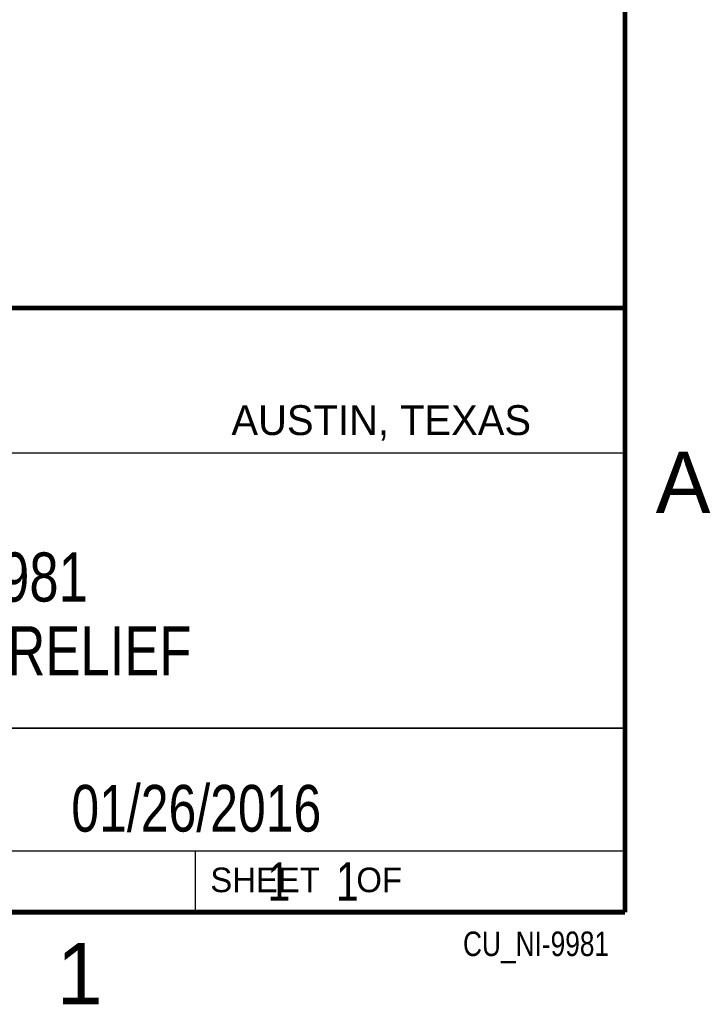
# Model space of a CAD drawing. Header units: inches. Extents: x 0 to 22, y 0 to 17.
# Tile 26 of 33: x 19 to 21.8, y 0.1 to 4.1. Entities that reach past the tile are written whole.
import ezdxf

# ---------------------------------------------------------------- set-up
doc = ezdxf.new("R2010")
doc.units = ezdxf.units.IN
doc.header["$LTSCALE"] = 1.21
doc.header["$MEASUREMENT"] = 0
doc.layers.get('0').update_dxf_attribs({"linetype": 'CONTINUOUS'})
doc.layers.add('DETAIL', color=7, linetype='CONTINUOUS')
doc.layers.add('NOTE', color=7, linetype='CONTINUOUS')
doc.styles.get("Standard").update_dxf_attribs({"font": 'txt', "width": 0.8})
doc.styles.add('TEXTSTYLE_2', font='txt')

msp = doc.modelspace()

# ---------------------------------------------------------------- linework, layer by layer
at = {"color": 2, "linetype": 'CONTINUOUS'}
for p, q in [((16.3737, 2.9596), (21.5037, 2.9596)), ((16.375, 2.96), (21.5, 2.96)), ((21.5037, 2.9596), (21.5037, 1.2496)), ((16.7288, 2.37), (21.5, 2.37)), ((16.3737, 1.2496), (21.5037, 1.2496)), ((18.01, 1.25), (21.5, 1.25)), ((21.5, 1.25), (21.5, 0.75)), ((16.375, 0.75), (21.5, 0.75)), ((18.01, 0.75), (21.5, 0.75)), ((19.75, 0.75), (21.5, 0.75)), ((19.75, 0.75), (19.75, 0.5)), ((21.5, 0.75), (21.5, 0.5)), ((19.75, 0.5), (21.5, 0.5)), ((20.4977, 0.4994), (21.4977, 0.4994)), ((20.4977, 0.4994), (20.4977, 0.4989)), ((20.4977, 0.4989), (21.4977, 0.4989)), ((21.4977, 0.4994), (21.4977, 0.4989))]:
    msp.add_line(p, q, dxfattribs=at)
at = {"color": 7, "linetype": 'CONTINUOUS', "const_width": 0.02}
for points in [[(21.5, 0.5), (21.5, 16.5)], [(13.6, 2.9595), (21.5, 2.96)], [(0.5, 0.5), (21.5, 0.5)]]:
    msp.add_lwpolyline(points, dxfattribs=at)

# ---------------------------------------------------------------- texts
at = {"color": 2, "linetype": 'CONTINUOUS', "attachment_point": 1, "line_spacing_factor": 0.9, "style": 'TEXTSTYLE_2'}
for s, insert, char_height, width in [('AUSTIN, TEXAS', (19.898, 2.5642), 0.121576, 1.580488), ('A', (21.625, 2.375), 0.25, 0.25), ('SHEET    OF', (19.8121, 0.6815), 0.1, 1.1), ('1', (19.1875, 0.375), 0.25, 0.25)]:
    msp.add_mtext(s, dxfattribs=dict(at, insert=insert, char_height=char_height, width=width))
at = {"layer": 'DETAIL', "color": 7, "linetype": 'CONTINUOUS', "insert": (19.8125, 0.7031), "char_height": 0.15625, "width": 1.375, "attachment_point": 1, "line_spacing_factor": 0.9}
msp.add_mtext('     1    1', dxfattribs=at)
at = {"layer": 'DETAIL', "color": 2, "linetype": 'CONTINUOUS', "insert": (21.4352, 0.4213), "char_height": 0.1, "width": 0.8, "attachment_point": 3, "line_spacing_factor": 0.9}
msp.add_mtext('CU_NI-9981', dxfattribs=at)
at = {"layer": 'NOTE', "color": 7, "linetype": 'CONTINUOUS', "attachment_point": 2, "line_spacing_factor": 0.9}
for s, insert, char_height, width in [('NI 9981\\PSTRAIN RELIEF', (18.9387, 1.9646), 0.2, 2.08), ('01/26/2016 ', (19.755, 1.0181), 0.19, 1.672)]:
    msp.add_mtext(s, dxfattribs=dict(at, insert=insert, char_height=char_height, width=width))

doc.saveas('drawing.dxf')
